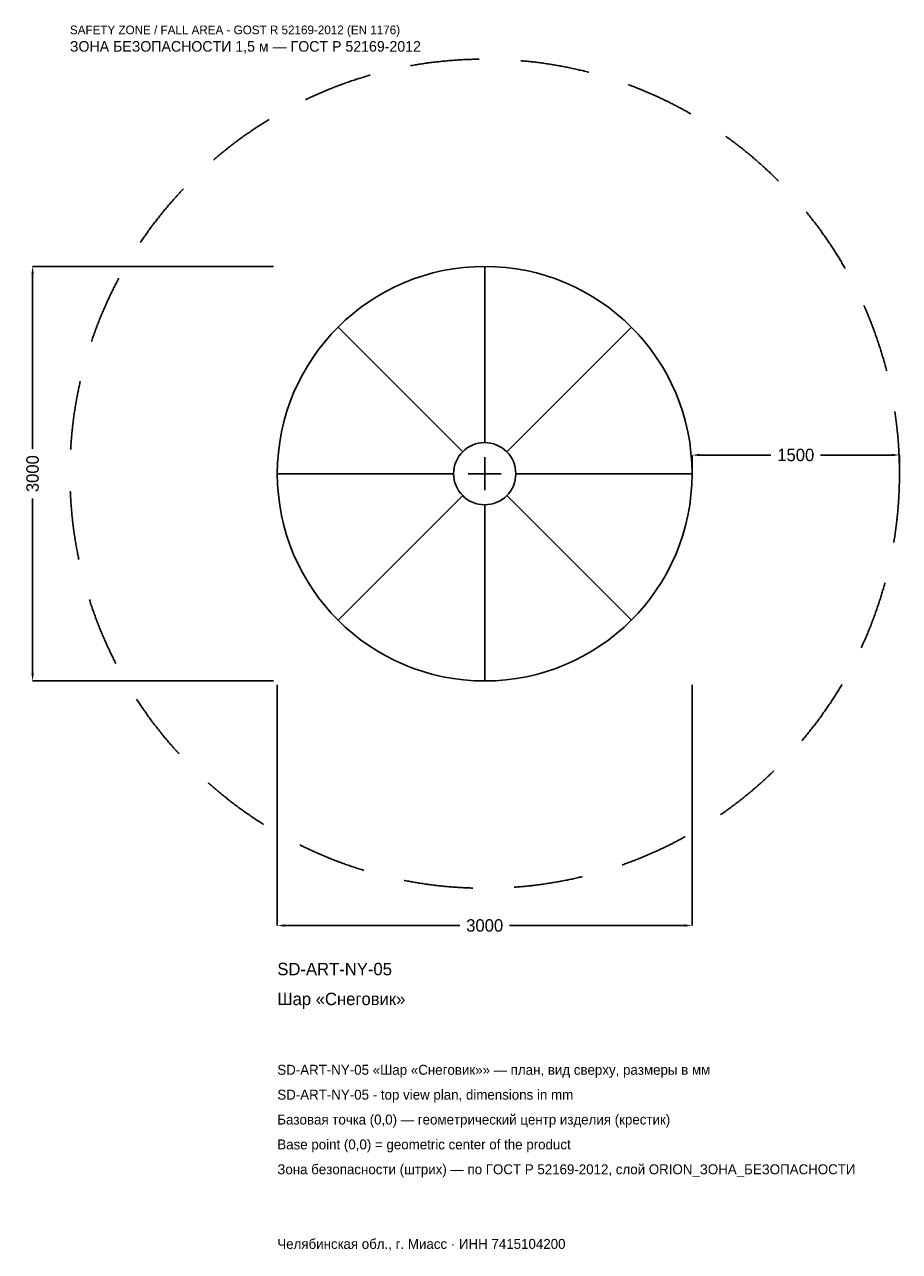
# Model space of a CAD drawing. Header units: metres. Extents: x -3328 to 3000, y -5629 to 3250.
import ezdxf

# ---------------------------------------------------------------- set-up
doc = ezdxf.new("R2010")
doc.units = ezdxf.units.M
doc.linetypes.add('DASHED', pattern=[800, 500, -300])
for name, color, linetype in [('ЗСК_ДАННЫЕ', 3, 'Continuous'), ('ЗСК_ЗОНА_БЕЗОПАСНОСТИ', 1, 'Continuous'), ('ЗСК_КОНТУР', 7, 'Continuous'), ('ЗСК_РАЗМЕРЫ', 8, 'Continuous')]:
    doc.layers.add(name, color=color, linetype=linetype)
doc.dimstyles.new('ORION', dxfattribs={"dimtxt": 90, "dimasz": 54, "dimexe": 1.25, "dimexo": 27, "dimtad": 1, "dimdec": 0, "dimcen": 2.5, "dimazin": 3, "dimtfac": 1, "dimtmove": 0, "dimatfit": 3})

# ---------------------------------------------------------------- blocks, each defined once
blk = doc.blocks.new('_CLOSEDFILLED')
at = {"color": 0, "linetype": 'BYBLOCK'}
blk.add_solid([(-1, 0.16), (0, 0), (-1, -0.16)], dxfattribs=at)
blk = doc.blocks.new('*D1')
for p, q in [((-1500, -1527), (-1500, -3270)), ((1500, -1527), (1500, -3270)), ((-1446, -3270), (-180, -3270)), ((180, -3270), (1446, -3270))]:
    blk.add_line(p, q)
at = {"layer": 'Defpoints'}
for p in [(-1500, -1500), (1500, -1500), (-1500, -3270)]:
    blk.add_point(p, dxfattribs=at)
at = {"layer": 'ЗСК_РАЗМЕРЫ', "xscale": 54, "yscale": 54, "rotation": 180}
blk.add_blockref('_CLOSEDFILLED', (-1500, -3270), dxfattribs=at)
at = {"layer": 'ЗСК_РАЗМЕРЫ', "xscale": 54, "yscale": 54}
blk.add_blockref('_CLOSEDFILLED', (1500, -3270), dxfattribs=at)
at = {"layer": 'ЗСК_РАЗМЕРЫ', "insert": (0, -3270), "char_height": 90, "attachment_point": 5}
blk.add_mtext('3000', dxfattribs=at)
blk = doc.blocks.new('*D2')
for p, q in [((-1527, 1500), (-3270, 1500)), ((-3270, 180), (-3270, 1446)), ((-3270, -1446), (-3270, -180)), ((-1527, -1500), (-3270, -1500))]:
    blk.add_line(p, q)
at = {"layer": 'Defpoints'}
for p in [(-1500, 1500), (-3270, -1500), (-1500, -1500)]:
    blk.add_point(p, dxfattribs=at)
at = {"layer": 'ЗСК_РАЗМЕРЫ', "xscale": 54, "yscale": 54}
for p, rotation in [((-3270, 1500), 90), ((-3270, -1500), 270)]:
    blk.add_blockref('_CLOSEDFILLED', p, dxfattribs=dict(at, rotation=rotation))
at = {"layer": 'ЗСК_РАЗМЕРЫ', "insert": (-3270, 0), "char_height": 90, "attachment_point": 5, "rotation": 90}
blk.add_mtext('3000', dxfattribs=at)
blk = doc.blocks.new('*D3')
for p, q in [((1500, 27), (1500, 135)), ((1554, 135), (2070, 135)), ((2430, 135), (2946, 135)), ((3000, 27), (3000, 135))]:
    blk.add_line(p, q)
at = {"layer": 'Defpoints'}
for p in [(1500, 135), (1500, 0), (3000, 0)]:
    blk.add_point(p, dxfattribs=at)
at = {"layer": 'ЗСК_РАЗМЕРЫ', "xscale": 54, "yscale": 54, "rotation": 180}
blk.add_blockref('_CLOSEDFILLED', (1500, 135), dxfattribs=at)
at = {"layer": 'ЗСК_РАЗМЕРЫ', "xscale": 54, "yscale": 54}
blk.add_blockref('_CLOSEDFILLED', (3000, 135), dxfattribs=at)
at = {"layer": 'ЗСК_РАЗМЕРЫ', "insert": (2250, 135), "char_height": 90, "attachment_point": 5}
blk.add_mtext('1500', dxfattribs=at)
blk = doc.blocks.new('ОРИОН SD-ART-NY-05 Шар Снеговик')
at = {"layer": 'ЗСК_ЗОНА_БЕЗОПАСНОСТИ', "linetype": 'DASHED'}
blk.add_circle((0, 0), 3000, dxfattribs=at)
at = {"layer": 'ЗСК_КОНТУР'}
for p, q in [((0, 225), (0, 1500)), ((-159.1, 159.1), (-1060.7, 1060.7)), ((159.1, 159.1), (1060.7, 1060.7)), ((-225, 0), (-1500, 0)), ((225, 0), (1500, 0)), ((-159.1, -159.1), (-1060.7, -1060.7)), ((159.1, -159.1), (1060.7, -1060.7)), ((0, -225), (0, -1500))]:
    blk.add_line(p, q, dxfattribs=at)
for radius in [1500, 225]:
    blk.add_circle((0, 0), radius, dxfattribs=at)
at = {"layer": 'ЗСК_РАЗМЕРЫ'}
for p, q in [((0, -120), (0, 120)), ((-120, 0), (120, 0))]:
    blk.add_line(p, q, dxfattribs=at)
at = {"layer": 'ЗСК_ДАННЫЕ'}
for tag, p in [('АРТИКУЛ', (-1500, -3630)), ('НАИМЕНОВАНИЕ', (-1500, -3846))]:
    blk.add_attdef(tag, p, '', height=90, dxfattribs=at)
at = {"layer": 'ЗСК_ДАННЫЕ', "flags": 1}
for tag, p in [('ПРОИЗВОДИТЕЛЬ', (-1500, -4062)), ('ТЕЛЕФОН', (-1500, -4278)), ('САЙТ', (-1500, -4710)), ('АДРЕС', (-1500, -4926)), ('РЕКВИЗИТЫ', (-1500, -5142)), ('ГАБАРИТЫ', (-1500, -5358)), ('ЗОНА_БЕЗОПАСНОСТИ', (-1500, -5574))]:
    blk.add_attdef(tag, p, '', height=90, dxfattribs=at)
at = {"layer": 'ЗСК_ЗОНА_БЕЗОПАСНОСТИ', "color": 1}
for s, height, p in [('SAFETY ZONE / FALL AREA - GOST R 52169-2012 (EN 1176)', 63, (-3000, 3180)), ('ЗОНА БЕЗОПАСНОСТИ 1,5 м — ГОСТ Р 52169-2012', 76.5, (-3000, 3054))]:
    blk.add_text(s, height=height, dxfattribs=at).set_placement(p)
at = {"layer": 'ЗСК_РАЗМЕРЫ'}
dim = blk.add_linear_dim(base=(-3270, -1500), p1=(-1500, -1500), p2=(-1500, 1500), angle=90, dimstyle='ORION', dxfattribs=at)
dim.commit()
dim.dimension.update_dxf_attribs({"geometry": '*D2', "text_midpoint": (-3270, 0)})
for base, p1, p2, picture, middle in [((1500, 135), (1500, 0), (3000, 0), '*D3', (2250, 135)), ((-1500, -3270), (-1500, -1500), (1500, -1500), '*D1', (0, -3270))]:
    dim = blk.add_linear_dim(base=base, p1=p1, p2=p2, dimstyle='ORION', dxfattribs=at)
    dim.commit()
    dim.dimension.update_dxf_attribs({"geometry": picture, "text_midpoint": middle})

msp = doc.modelspace()

# ---------------------------------------------------------------- block references
msp.add_blockref('ОРИОН SD-ART-NY-05 Шар Снеговик', (0, 0)).add_auto_attribs({'АРТИКУЛ': 'SD-ART-NY-05', 'НАИМЕНОВАНИЕ': 'Шар «Снеговик»'})

# ---------------------------------------------------------------- texts
at = {"layer": 'ЗСК_ДАННЫЕ', "color": 3}
for s, p in [('SD-ART-NY-05 «Шар «Снеговик»» — план, вид сверху, размеры в мм', (-1500, -4350)), ('SD-ART-NY-05 - top view plan, dimensions in mm', (-1500, -4530)), ('Челябинская обл., г. Миасс · ИНН 7415104200', (-1500, -5610))]:
    msp.add_text(s, height=72, dxfattribs=at).set_placement(p)
at = {"layer": 'ЗСК_ДАННЫЕ', "color": 7}
for s, p in [('Базовая точка (0,0) — геометрический центр изделия (крестик)', (-1500, -4710)), ('Base point (0,0) = geometric center of the product', (-1500, -4890))]:
    msp.add_text(s, height=72, dxfattribs=at).set_placement(p)
at = {"layer": 'ЗСК_ДАННЫЕ', "color": 1}
msp.add_text('Зона безопасности (штрих) — по ГОСТ Р 52169-2012, слой ORION_ЗОНА_БЕЗОПАСНОСТИ', height=72, dxfattribs=at).set_placement((-1500, -5070))

doc.saveas('drawing.dxf')
